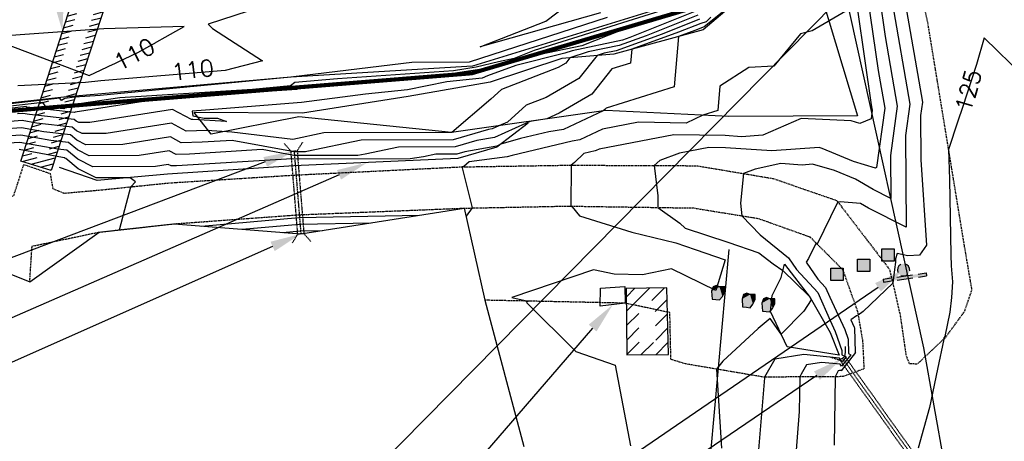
# Model space of a CAD drawing. Header units: feet. Extents: x 351431 to 355879, y 310968 to 329728.
# Tile 185 of 254: x 352696 to 352935, y 324708 to 324810. Entities that reach past the tile are written whole.
import ezdxf

# ---------------------------------------------------------------- set-up
doc = ezdxf.new("R2010")
doc.units = ezdxf.units.FT
doc.header["$MEASUREMENT"] = 0
doc.linetypes.add('D10', pattern=[0.15, 0.1, -0.05])
doc.linetypes.add('D25', pattern=[0.375, 0.25, -0.125])
for name, color, linetype in [('EHID', 86, 'Continuous'), ('EHIST', 56, 'Continuous'), ('ELID', 174, 'Continuous'), ('ELIF', 153, 'LINKFENCE'), ('ELIST', 3, 'Continuous'), ('ELTCH-EG1', 253, 'Continuous'), ('ELTCN-EG1', 251, 'Continuous'), ('ELTNB-EG1', 55, 'Continuous'), ('ELTT', 3, 'Continuous'), ('ELTW-CREEK', 6, 'Continuous'), ('ELTWH-OHW', 4, 'D25'), ('ELUDC', 153, 'D10'), ('ELUG', 153, 'EGASRT'), ('ELUTU', 153, 'UT'), ('ELYSP', 1, 'D25'), ('ESFS', 153, 'Continuous'), ('ESIO', 4, 'Continuous'), ('ESIP', 41, 'Continuous'), ('ESMask', 155, 'Continuous'), ('ESUD-CMP', 13, 'D10'), ('ETFS', 6, 'Continuous'), ('ETID', 174, 'Continuous'), ('ETIF', 4, 'Continuous'), ('ETIST', 2, 'Continuous'), ('ETTC', 252, 'Continuous'), ('ETUD', 4, 'Continuous')]:
    doc.layers.add(name, color=color, linetype=linetype)
doc.styles.add('L80', font='simplex', dxfattribs={"height": 4})
doc.styles.add('ROMANSM', font='romansm.shx')
doc.linetypes.add('EGASRT', pattern='A,0.15,-0.07,0.15,-0.04,["G",ROMANSM,S=0.08,R=0,X=-0.005,Y=-0.04],-0.12,0.15,-0.07,0.15,-0.04,[")",ROMANSM,S=0.08,R=0,X=-0.09,Y=-0.04],-0.075', length=1.015)
doc.linetypes.add('LINKFENCE', pattern='A,0.25,-0.08,0.25,-0.08,["X",ROMANSM,S=0.08,R=0,X=-0.004,Y=-0.04],-0.12', length=0.78)
doc.linetypes.add('UT', pattern='A,0.25,-0.07,0.07,-0.07,0.07,-0.07,0.25,-0.08,["UT",ROMANSM,S=0.08,R=0,X=-0.04,Y=-0.04],-0.15', length=1.08)

# ---------------------------------------------------------------- blocks, each defined once
blk = doc.blocks.new('ESIPOST')
blk.add_lwpolyline([(0.03, 0.0299), (0.03, -0.03), (-0.03, -0.03), (-0.03, 0.0299), (0.03, 0.0299)])
at = {"layer": 'ESMask'}
blk.add_solid([(-0.03, -0.03), (-0.03, 0.0299), (0.03, -0.03), (0.03, 0.0299)], dxfattribs=at)
blk = doc.blocks.new('ESIBLDR')
blk.add_lwpolyline([(-0.0073, 0.0333), (-0.0228, 0.0272), (-0.0302, 0.0057), (-0.0278, -0.0328), (-0.0097, -0.0343), (0.0083, -0.0366), (0.0223, -0.0197), (0.0337, 0.0033), (0.0337, 0.0272), (0.0083, 0.0272)], close=True)
at = {"layer": 'ESMask'}
for points in [[(0.0083, 0.0272), (-0.0073, 0.0333), (-0.0302, 0.0057), (-0.0228, 0.0272)], [(-0.0278, -0.0328), (0.0083, 0.0272), (-0.0302, 0.0057), (0.0083, 0.0272)], [(0.0223, -0.0197), (0.0083, -0.0366), (0.0083, 0.0272), (-0.0278, -0.0328)], [(0.0083, 0.0272), (0.0337, 0.0272), (0.0223, -0.0197), (0.0337, 0.0033)]]:
    blk.add_solid(points, dxfattribs=at)
blk = doc.blocks.new('ESIPUBSIGN')
at = {"layer": 'ESMask'}
h = blk.add_hatch(color=256, dxfattribs=at)
edge = h.paths.add_edge_path()
edge.add_arc((0, 0), 0.03, 90, 450)
for p, q in [((-0.03, 0.1047), (-0.0447, 0.1047)), ((-0.0447, 0.1047), (-0.0447, 0.066)), ((-0.03, 0.1047), (-0.03, 0.066)), ((-0.0447, 0.0381), (-0.0447, -0.0393)), ((-0.03, 0.0381), (-0.03, -0.0393)), ((-0.0447, -0.0672), (-0.0447, -0.1059)), ((-0.03, -0.0672), (-0.03, -0.1059)), ((-0.03, -0.1059), (-0.0447, -0.1059))]:
    blk.add_line(p, q)
for start, end in [(144.2314, 216.3563), (17.9702, 107.0495), (253.5383, 340.7883)]:
    blk.add_arc((0, 0), 0.03, start, end)
blk.add_solid([(-0.0447, -0.1059), (-0.03, -0.1059), (-0.0447, 0.1047), (-0.03, 0.1047)], dxfattribs=at)

msp = doc.modelspace()

# ---------------------------------------------------------------- hatches: boundary and pattern name
at = {"layer": 'EHID'}
h = msp.add_hatch(dxfattribs=at)
h.set_pattern_fill('ANSI31', color=256, scale=10, angle=330, style=0)
h.paths.add_polyline_path([(352716.33, 324839.13), (352723.82, 324836.1), (352703.46, 324773.84), (352696.08, 324776.11)])
h.paths.add_polyline_path([(352717.57, 324836.47), (352721.34, 324834.94), (352702.17, 324776.33), (352698.6, 324777.43)], flags=16)
at = {"layer": 'EHIST'}
h = msp.add_hatch(dxfattribs=at)
h.set_pattern_fill('ANSI31', color=256, scale=20, style=0)
h.set_pattern_definition([(45, (352843.233, 324728.977), (-1.76777, 1.76777), [])])
h.paths.add_polyline_path([(352853.1, 324745.31), (352843.23, 324745.15), (352843.36, 324728.98), (352853.5, 324729.07)])
h.paths.add_polyline_path([(352850.43, 324732.04), (352846.34, 324732), (352846.26, 324742.2), (352850.17, 324742.26)], flags=16)

# ---------------------------------------------------------------- linework, layer by layer
at = {"layer": 'ELID', "flags": 128}
msp.add_lwpolyline([(352716.33, 324839.13), (352723.82, 324836.1), (352703.46, 324773.84), (352696.08, 324776.11)], close=True, dxfattribs=at)
at = {"layer": 'ELIF', "flags": 128}
msp.add_lwpolyline([(352819.37, 324785.31), (352811.8, 324779.47), (352802.33, 324776.76), (352762.4, 324774.94), (352731.7, 324772.88), (352714.65, 324771.34), (352705.48, 324774.54)], dxfattribs=at)
at = {"layer": 'ELIST', "flags": 128}
for points in [[(352842.97, 324741.57), (352836.92, 324740.85), (352836.95, 324745.2), (352842.87, 324745.63)], [(352853.5, 324729.07), (352853.1, 324745.31), (352843.23, 324745.15), (352843.36, 324728.98)]]:
    msp.add_lwpolyline(points, close=True, dxfattribs=at)
at = {"layer": 'ELTCH-EG1', "flags": 128}
for points, elevation in [([(352897.8, 324824.18), (352902.76, 324789.8), (352902.99, 324788.47), (352902.71, 324786.38), (352900.02, 324785.24), (352897.85, 324785.89), (352885.71, 324786.45), (352876.38, 324782.36), (352871.2, 324782), (352867.22, 324782.27), (352854.75, 324782.45), (352836.65, 324778.99), (352835.92, 324778.65), (352835.68, 324778.61), (352832.94, 324777.96), (352830.61, 324775.77), (352829.84, 324775.1), (352829.87, 324774.82), (352829.75, 324765.15), (352830.06, 324764.94), (352831.86, 324762.76), (352844.54, 324758.8), (352855.23, 324756.2), (352859.97, 324754.65), (352867.26, 324752.12), (352864.99, 324744.62), (352854.24, 324749.9), (352847.18, 324748.42), (352840.25, 324748.59), (352835.3, 324749.64), (352815.4, 324742.97), (352819.4, 324742.07), (352819.01, 324741.77), (352830.94, 324729.84), (352840.54, 324726.47), (352844.25, 324706.89)], 120), ([(352837, 324812.11), (352807.69, 324803.86), (352823.67, 324810.12), (352829.35, 324814.39)], 110)]:
    msp.add_lwpolyline(points, dxfattribs=dict(at, elevation=elevation))
at = {"layer": 'ELTCN-EG1', "flags": 128}
for points, elevation in [([(352900.59, 324824.87), (352904.45, 324798.1), (352906.04, 324788.95), (352904.06, 324774.54), (352903.77, 324774.41), (352898.48, 324776), (352890.85, 324779.16), (352890.08, 324779.38), (352878.6, 324778.57), (352867.37, 324779.34), (352863.27, 324779.4), (352856.14, 324778.03), (352851.4, 324776.2), (352850.03, 324775.01), (352850.91, 324767.64), (352850.88, 324764.83), (352856.28, 324761.04), (352857.52, 324759.77), (352867.87, 324756.4), (352875.41, 324753.78), (352878.94, 324751.12), (352881.28, 324749.51), (352887.5, 324743.44), (352887.95, 324742.95), (352888.19, 324742.41), (352886.39, 324739.65), (352880.89, 324734.06), (352878.22, 324737.81), (352875.25, 324735.41), (352866.68, 324727.46), (352865.19, 324725.54), (352866.34, 324706.38)], 121), ([(352903.37, 324825.56), (352906.13, 324806.4), (352909.09, 324789.42), (352907.44, 324777.42), (352907.49, 324767.01), (352903.21, 324769.16), (352898.94, 324771.67), (352893.82, 324773.8), (352888.51, 324775.32), (352886, 324775.14), (352880.76, 324775.5), (352874.58, 324774.15), (352871.71, 324773.07), (352870.99, 324765.87), (352871.34, 324762.8), (352875.77, 324758.15), (352882.67, 324752.58), (352884.59, 324749.76), (352889.78, 324744.19), (352892.74, 324737.39), (352894, 324734.69), (352895.6, 324730.08), (352895.63, 324729.03), (352896.66, 324728.57), (352895.67, 324727.33), (352895.02, 324728.25), (352886.36, 324729.14), (352879.33, 324727.95), (352876.81, 324723.61), (352876.81, 324723.6), (352876.8, 324723.44), (352876.64, 324721.47), (352874.99, 324701.09)], 122), ([(352909.51, 324822.99), (352915.19, 324790.37), (352914.76, 324787.19), (352914.81, 324776.43), (352916.22, 324755.68), (352914.46, 324753.21), (352911.63, 324753.07), (352909.05, 324753.66), (352908.69, 324752.36), (352908.66, 324751.52), (352908.39, 324749.72), (352908, 324746.41), (352900.81, 324739.57), (352899.56, 324738.69), (352899.21, 324738.49), (352897.78, 324737.5), (352898.6, 324735.74), (352898.67, 324735.54), (352898.83, 324729.6), (352898.95, 324729.55), (352895.45, 324725.14), (352895.42, 324725.18), (352895.05, 324725.22), (352894.74, 324725.17), (352894.64, 324724.98), (352893.96, 324723.71), (352893.76, 324707.09)], 124), ([(352907.82, 324814.69), (352912.14, 324789.9), (352911.1, 324782.31), (352911.21, 324760.07), (352902.07, 324764.67), (352900.16, 324765.79), (352895.22, 324766.22), (352894.67, 324766.14), (352894.59, 324766.01), (352894.45, 324765.85), (352889.64, 324755.9), (352889.17, 324755.87), (352887.53, 324752.42), (352886.98, 324751.5), (352889.77, 324747.4), (352891.62, 324745.42), (352892.66, 324743.01), (352896.3, 324735.21), (352897.14, 324732.81), (352897.23, 324729.32), (352897.81, 324729.06), (352895.56, 324726.24), (352895.22, 324726.72), (352890.7, 324727.18), (352887.04, 324726.56), (352885.72, 324724.3), (352885.39, 324723.66), (352885.28, 324715.27), (352884.18, 324701.74)], 123), ([(352896.61, 324812.49), (352888.41, 324807.77), (352885.59, 324807.04), (352879.07, 324799.15), (352872.98, 324798.86), (352866, 324794.27), (352865.51, 324788.4), (352861.87, 324787.26), (352857.77, 324785.34), (352846.23, 324785.51), (352837.46, 324783.83), (352831.93, 324781.22), (352830.06, 324780.92), (352815.53, 324777.49), (352814.31, 324777.14), (352805.07, 324775.92), (352803.75, 324774.81), (352803.38, 324774.69), (352803.38, 324774.49), (352805.78, 324764.7), (352804.29, 324762.7)], 119), ([(352720.09, 324759.39), (352721.75, 324765.86), (352722.86, 324769.85), (352723.92, 324771.05), (352722.7, 324772.06), (352714.44, 324772.01), (352710.04, 324774.23), (352707.01, 324776.69), (352706.77, 324776.84), (352706.76, 324776.85), (352706.21, 324776.97), (352695.69, 324778.9)], 119), ([(352740.03, 324760.32), (352763.65, 324762.38), (352793.01, 324762.95)], 118), ([(352749.87, 324759.54), (352763.85, 324760.76), (352781.22, 324761.1)], 117), ([(352759.71, 324758.75), (352764.05, 324759.13), (352769.44, 324759.24)], 116)]:
    msp.add_lwpolyline(points, dxfattribs=dict(at, elevation=elevation))
at = {"layer": 'ELTNB-EG1'}
msp.add_polyline3d([(352488.44, 324778.18, 113.69), (352507.85, 324775.17, 113.9), (352527, 324767.67, 114.2), (352543.57, 324759.09, 114.42), (352564.89, 324746.74, 114.69), (352575.66, 324741.64, 114.86), (352590.35, 324736.03, 115.18), (352613.93, 324733.28, 115.87), (352629.78, 324734.6, 116.44), (352658.88, 324742.44, 117.6), (352669.26, 324746.62, 118.01), (352693.22, 324748.82, 119.07), (352698.26, 324746.77, 119.16), (352715.12, 324758.84, 119.12), (352733.34, 324760.85, 118.68), (352764.14, 324758.4, 115.55), (352803.85, 324764.66, 118.92), (352808.85, 324742.29, 119.83), (352818.37, 324706.72, 119.37)], dxfattribs=at)
at = {"layer": 'ELTT', "flags": 128}
for points in [[(352870.54, 324952.18), (352870.18, 324933.62), (352866.66, 324913.76), (352872.49, 324879.63), (352881.22, 324867.39), (352888.72, 324822.62), (352899.38, 324787.08), (352868.16, 324786.96), (352838.23, 324788.38), (352800.74, 324783.05), (352763.64, 324786.82), (352742.34, 324782.67), (352738.21, 324787.89)], [(352870.54, 324952.18), (352862.37, 324941.77), (352828.97, 324917.04), (352857.76, 324879.44), (352863.84, 324868.78), (352873.41, 324829.88), (352871.98, 324816.54), (352861.95, 324808.02), (352840.24, 324802.09), (352827.56, 324801.03), (352810.15, 324795.27), (352790.23, 324791.77), (352764.58, 324787.73), (352738.21, 324787.89)]]:
    msp.add_lwpolyline(points, dxfattribs=at)
msp.add_lwpolyline([(352880.85, 324747.79), (352881.68, 324751.08), (352887.9, 324742.92), (352892.78, 324734.42), (352894.94, 324728.91), (352882.36, 324730.95), (352878.3, 324739.51), (352878.68, 324743.45)], close=True, dxfattribs=at)
at = {"layer": 'ELTW-CREEK', "color": 2, "flags": 128}
msp.add_lwpolyline([(352855.79, 324954.41), (352812.15, 324945.74), (352798.13, 324904.86), (352810.09, 324890.35), (352853.87, 324874.39), (352865.65, 324839.89), (352862.72, 324816.69), (352805.86, 324799.17), (352761.71, 324796.52), (352706.53, 324791.66), (352634.67, 324783.69), (352584.34, 324794.03), (352544.57, 324814.53), (352540.67, 324823.55), (352514.44, 324834.02), (352478.41, 324834.18)], dxfattribs=at)
at = {"layer": 'ELUDC', "flags": 128}
for points in [[(352762.5, 324778.55), (352764.14, 324758.4)], [(352918.98, 324695.74), (352895.76, 324728.19)]]:
    msp.add_lwpolyline(points, dxfattribs=at)
at = {"layer": 'ELUG', "flags": 128}
msp.add_lwpolyline([(353086.62, 323714.13), (353086.19, 323717.84), (353080.09, 323759.17), (353066.85, 323857.67), (353056.76, 323906.2), (353048.66, 323920.88), (353019.35, 323970.51), (352967.6, 324059.43), (352851.42, 324268.18), (352847.22, 324298.43), (352849.04, 324340.51), (352848.94, 324360.48), (352845.5, 324397.6), (352845.43, 324419.72), (352845.55, 324466.02), (352848.88, 324535.25), (352853.83, 324597.28), (352862.88, 324695.33), (352868.24, 324754.62)], dxfattribs=at)
at = {"layer": 'ELUTU', "flags": 128}
msp.add_lwpolyline([(352889.15, 324947.6), (352878.75, 324932.24), (352877.32, 324911.98), (352885.36, 324863.78), (352897.52, 324811.71), (352915.44, 324730.71), (352925.17, 324676.25), (352943.22, 324561.59), (352961.67, 324436.3), (352965.64, 324385.94), (352961.43, 324365.18), (352966.7, 324314.53), (352970.55, 324283.81), (353004.14, 324135.66), (353032.68, 323962.48), (353069.64, 323744.04), (353074.05, 323703.89), (353092.23, 323609.76), (353115.05, 323465.3), (353132.01, 323339.25), (353160.03, 323197.98), (353177.98, 323046.1), (353186.63, 322985.98), (353196.49, 322940.38), (353214.97, 322837.71), (353238.13, 322636.08), (353246.3, 322501.37), (353261.93, 322372.8), (353268.94, 322323.5), (353268.01, 322240.28), (353260.78, 322151.44), (353250.33, 322052.46), (353240.43, 322003.38), (353238.13, 321995.02), (353234.25, 321985.81), (353226.34, 321980.02), (353205.82, 321930.21), (353185.2, 321878.62), (353164.6, 321822.32), (353152.68, 321784.92), (353150.21, 321773.73), (353151.37, 321754.74), (353152.17, 321732.48), (353147.39, 321694.92), (353148, 321676.48), (353153.73, 321581.85), (353159.04, 321553.16), (353171.21, 321514.47), (353210.7, 321410.63), (353239.57, 321314.47), (353271.27, 321230.86), (353278.83, 321140.25), (353281.61, 321001.73), (353282.4, 320859.24), (353283.08, 320796.83), (353279.85, 320790.34), (353275.88, 320789.61)], dxfattribs=at)
at = {"layer": 'ELYSP', "flags": 128}
for points in [[(352436.21, 324776.74), (352463.36, 324786.04), (352489.18, 324788.37), (352510.42, 324785.04), (352531.28, 324776.76), (352548.34, 324767.92), (352568.55, 324756.2), (352578.92, 324750.64), (352593.68, 324745.46), (352613.41, 324742.62), (352627.87, 324744.23), (352655.12, 324751.77), (352665.63, 324755.45), (352683.69, 324761.61), (352694.4, 324767.75), (352696.82, 324775.29), (352703.22, 324773.09), (352703.85, 324769.41), (352706.58, 324768.3), (352714.5, 324768.99), (352732.07, 324770.79), (352762.52, 324772.7), (352802.84, 324774.68), (352829.03, 324775.1), (352860.32, 324774.97), (352878.91, 324771.86), (352894.39, 324766.5), (352907.23, 324749.74), (352909.75, 324738.83), (352911.2, 324728.88), (352911.98, 324726.93), (352914.01, 324726.84), (352920.89, 324733.35), (352925.44, 324739.56), (352927.23, 324744.87), (352925.1, 324757.35), (352916.5, 324809.75), (352908.7, 324845.35), (352903.31, 324857.98), (352901.14, 324864.42), (352897.21, 324880.08), (352896.72, 324884.23), (352894.76, 324909.61), (352890.58, 324935.24), (352888.91, 324944.65), (352892.86, 324945.33), (352888.3, 324974.21), (352882.76, 325008.7), (352880.58, 325010.17), (352878.55, 325010.37), (352870.05, 325064.61), (352861.82, 325117.21), (352853.79, 325169.15), (352846.04, 325221.66), (352838.12, 325273.14), (352829.95, 325325.02), (352825.64, 325345.78), (352823.58, 325354.88), (352822.34, 325370.12), (352821.95, 325398.79), (352813.1, 325401.59), (352801.61, 325402.16), (352788.25, 325399.46), (352778.09, 325391.06), (352774.11, 325378.9), (352780.09, 325343.07), (352785.21, 325315.51), (352787.65, 325306.65), (352789.96, 325303.2), (352794.42, 325299.73), (352796.02, 325296.29), (352797.25, 325288.47), (352800.39, 325268.76), (352805.95, 325233.71), (352805.58, 325232.82), (352798.2, 325231.39)], [(352698.26, 324746.77), (352698.82, 324755.43), (352715.12, 324758.84), (352733.34, 324760.85), (352763.57, 324763.05), (352803.85, 324764.66), (352828.91, 324765.16), (352859.54, 324764.7), (352875.34, 324762.15), (352887.88, 324757.66), (352895.81, 324749.72), (352899.39, 324739.69), (352900.65, 324732.42), (352900.98, 324725.61), (352895.85, 324723.72), (352876.64, 324723.6), (352857.61, 324726.82), (352854.07, 324727.91), (352853.82, 324739.28), (352842.97, 324741.57), (352808.85, 324742.29)]]:
    msp.add_lwpolyline(points, dxfattribs=at)
at = {"layer": 'ESUD-CMP', "flags": 128}
for points in [[(352760.1, 324780.36), (352761.75, 324778.49)], [(352764.58, 324780.72), (352763.25, 324778.61)], [(352763.39, 324758.34), (352762.05, 324756.23)], [(352764.88, 324758.46), (352766.54, 324756.59)], [(352896.42, 324731.12), (352896.36, 324728.63)], [(352892.76, 324728.51), (352895.15, 324727.75)]]:
    msp.add_lwpolyline(points, dxfattribs=at)
for points in [[(352763.39, 324758.34), (352761.75, 324778.49), (352763.25, 324778.61), (352764.88, 324758.46)], [(352919.59, 324696.18), (352896.36, 324728.63), (352895.15, 324727.75), (352918.37, 324695.3)]]:
    msp.add_lwpolyline(points, close=True, dxfattribs=at)
at = {"layer": 'ETFS', "linetype": 'ByBlock', "lineweight": -2}
msp.add_lwpolyline([(352904.42, 324745.42), (352802.06, 324675.3)], dxfattribs=at)
at = {"layer": 'ETFS'}
msp.add_solid([(352903.71, 324746.45), (352910.61, 324749.66), (352905.13, 324744.39)], dxfattribs=at)
at = {"layer": 'ETID'}
msp.add_solid([(352706.53, 324815.21), (352706.2, 324807.62), (352704.05, 324814.91)], dxfattribs=at)
at = {"layer": 'ETIF', "linetype": 'ByBlock', "lineweight": -2}
msp.add_lwpolyline([(352773.42, 324772.76), (352521.39, 324662.73)], dxfattribs=at)
at = {"layer": 'ETIF'}
msp.add_solid([(352772.92, 324773.9), (352780.3, 324775.76), (352773.92, 324771.61)], dxfattribs=at)
at = {"layer": 'ETIST', "linetype": 'ByBlock', "lineweight": -2}
msp.add_lwpolyline([(352835.05, 324735.53), (352792.61, 324686.35)], dxfattribs=at)
at = {"layer": 'ETIST'}
msp.add_solid([(352834.1, 324736.35), (352839.95, 324741.21), (352835.99, 324734.71)], dxfattribs=at)
at = {"layer": 'ETUD', "linetype": 'ByBlock', "lineweight": -2}
for points in [[(352755.48, 324775.9), (352498.7, 324678.9)], [(352757.28, 324755.36), (352510.32, 324645.72)], [(352889.55, 324723.97), (352799.47, 324662.68)]]:
    msp.add_lwpolyline(points, dxfattribs=at)
at = {"layer": 'ETUD'}
for points in [[(352755.04, 324777.07), (352762.5, 324778.55), (352755.93, 324774.73)], [(352756.77, 324756.5), (352764.14, 324758.4), (352757.79, 324754.22)], [(352888.85, 324725), (352895.76, 324728.19), (352890.26, 324722.94)]]:
    msp.add_solid(points, dxfattribs=at)

# ---------------------------------------------------------------- block references
at = {"layer": 'ESFS', "xscale": 49.99999999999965, "yscale": 49.99999999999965, "zscale": 49.99999999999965, "rotation": 98.20091882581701}
msp.add_blockref('ESIPUBSIGN', (352910.61, 324749.66), dxfattribs=at)
at = {"layer": 'ESIO', "xscale": 50, "yscale": 50, "zscale": 50}
for p in [(352865.47, 324744.18), (352872.89, 324742.3), (352877.68, 324741.28)]:
    msp.add_blockref('ESIBLDR', p, dxfattribs=at)
at = {"layer": 'ESIP', "xscale": 50, "yscale": 50, "zscale": 50}
for p in [(352906.8, 324753.3), (352894.42, 324748.58), (352900.9, 324750.79)]:
    msp.add_blockref('ESIPOST', p, dxfattribs=at)

# ---------------------------------------------------------------- next in the draw order: texts
at = {"layer": 'ETTC', "insert": (352926.34, 324793.23, 125), "char_height": 4, "attachment_point": 5, "rotation": 74.0198, "style": 'L80', "bg_fill": 3, "box_fill_scale": 1.2, "bg_fill_color": 256, "bg_fill_transparency": 7020424}
msp.add_mtext('{125}', dxfattribs=at)

# ---------------------------------------------------------------- next in the draw order: linework, layer by layer
at = {"layer": 'ELTCH-EG1', "elevation": 125, "flags": 128}
msp.add_lwpolyline([(352966.65, 324688.78), (352961.52, 324713.84), (352956.08, 324744.41), (352955.74, 324745.94), (352951.82, 324764.02), (352947.09, 324783.26), (352943.66, 324794.29), (352939.87, 324796.62), (352930.2, 324806.01), (352928.37, 324799.6), (352921.56, 324778.93), (352921.79, 324771.65), (352922.07, 324753.31), (352922.19, 324750.66), (352922.54, 324746.72), (352922.26, 324742.92), (352921.88, 324739.4), (352920.6, 324733.49), (352920.43, 324733.14), (352920.36, 324732.85), (352918.87, 324725.51), (352916.88, 324716.25), (352914.18, 324706.37)], dxfattribs=at)
at = {"layer": 'ELTWH-OHW', "ltscale": 0.5, "const_width": 1, "flags": 128}
msp.add_lwpolyline([(353599.81, 324950.84), (353559.76, 324940.02), (353526.56, 324931.37), (353488.52, 324938.29), (353443.46, 324964.21), (353394.15, 324957.1), (353333.26, 324932.77), (353305.6, 324928.58), (353254.66, 324936.05), (353201.91, 324952.61), (353150.45, 324970.75), (353145, 324972.2), (353101.26, 324986.24), (353074.91, 324987.67), (353072.86, 324986.86), (353030.89, 324983.72), (352983.65, 324974.24), (352962.59, 324969.76), (352912.34, 324959.27), (352904.63, 324958.43), (352857.06, 324948.75), (352818.08, 324937.97), (352805.54, 324908.01), (352818.03, 324891.85), (352855.86, 324876.05), (352866.15, 324840.21), (352864.43, 324814.8), (352805.68, 324797.43), (352761.61, 324793.86), (352705.02, 324789.27), (352634.61, 324783.27), (352583.5, 324793.8), (352543.88, 324813.77), (352539.88, 324823.16), (352515.26, 324831.69), (352483.74, 324829.37)], dxfattribs=at)
at = {"layer": 'ETIF', "linetype": 'ByBlock', "lineweight": -2}
msp.add_lwpolyline([(352940.76, 324861.94), (352782.66, 324701.61)], dxfattribs=at)

# ---------------------------------------------------------------- next in the draw order: texts
at = {"layer": 'ETTC', "char_height": 4, "attachment_point": 5, "style": 'L80', "bg_fill": 3, "box_fill_scale": 1.2, "bg_fill_color": 256, "bg_fill_transparency": 7020409}
for insert, rotation in [((352723.66, 324802.07, 112), 27.7176), ((352737.87, 324798.25, 112), 6.8698)]:
    msp.add_mtext('110', dxfattribs=dict(at, insert=insert, rotation=rotation))

# ---------------------------------------------------------------- next in the draw order: linework, layer by layer
at = {"layer": 'ELTCH-EG1', "flags": 128}
for points, elevation in [([(352676.94, 324819.7), (352713.23, 324819), (352719.19, 324819.12), (352720.71, 324819.23), (352735.88, 324820.99), (352747.79, 324824.1), (352760.57, 324821.29), (352754.57, 324813.61), (352741.58, 324809.39), (352742.68, 324808.29), (352754.84, 324800.45), (352745.76, 324798.08), (352715.51, 324795.56), (352711.78, 324795.17), (352695.39, 324794.4)], 110), ([(352860.65, 324811.57), (352848.04, 324806.54), (352841.52, 324804.18), (352833.98, 324802.6), (352829.54, 324801.19), (352828.51, 324799.9), (352826.68, 324798.84), (352812.89, 324793.5), (352810.29, 324791.12), (352800.87, 324783.07), (352800.74, 324783.03), (352769.75, 324782.92), (352762.2, 324781.32), (352747.34, 324783.12), (352741.31, 324783.49), (352736.3, 324783.38), (352732.71, 324785.3), (352716.86, 324782.82), (352711.03, 324782.78), (352709.63, 324783.48), (352708.6, 324784.32), (352699.93, 324785.28), (352696.42, 324785.92), (352693.54, 324785.72)], 115), ([(352712.74, 324796.91), (352724.53, 324802.46), (352735.81, 324808.77), (352716.24, 324808.2), (352688, 324806.24), (352712.74, 324796.91)], 110)]:
    msp.add_lwpolyline(points, dxfattribs=dict(at, elevation=elevation))
at = {"layer": 'ELTCN-EG1', "flags": 128}
for points, elevation in [([(352862.26, 324816.02), (352820.87, 324802.98), (352816.02, 324801.05), (352812.14, 324800.24), (352806.73, 324798.89), (352801.21, 324798.05), (352773.04, 324796.04), (352762.65, 324795.16), (352761.63, 324794.39), (352752.36, 324793.49), (352720.13, 324791.49), (352708.05, 324789.64), (352706.51, 324788.77), (352702.27, 324789.23), (352701.48, 324790.36), (352672.26, 324787)], 112), ([(352871.84, 324816.58), (352862.57, 324809.07), (352862.19, 324808.69), (352861.75, 324808.55), (352859.86, 324807.8), (352855.92, 324806.37), (352854.89, 324794.15), (352838.31, 324788.95), (352838.04, 324788.6), (352837.59, 324788.34), (352827.94, 324783.79), (352824.43, 324783.23), (352817.55, 324781.61), (352812.76, 324780.21), (352811.73, 324779.75), (352804.02, 324778.36), (352802.07, 324777.79), (352796.98, 324777.77), (352793.97, 324777.14), (352790.72, 324776.61), (352762.35, 324776.59), (352762.05, 324776.64), (352733.94, 324774.94), (352732.59, 324774.91), (352731.9, 324775.28), (352728.83, 324774.8), (352713.59, 324774.7), (352709.94, 324776.54), (352707.24, 324778.73), (352705.09, 324778.97), (352695.87, 324780.65), (352691.74, 324780.37)], 118), ([(352860.95, 324814.13), (352845.11, 324809.14), (352832.43, 324804.09), (352822.29, 324801.95), (352808.13, 324798.43), (352793.7, 324796.24), (352784.31, 324795.57), (352763.6, 324793.81), (352763.2, 324793.51), (352738.94, 324791.85), (352731.11, 324791.36), (352709.27, 324788.01), (352709.08, 324787.9), (352697.52, 324789.16), (352697.41, 324789.32), (352693.38, 324788.85)], 113), ([(352860.28, 324812.57), (352844.1, 324806.12), (352842.31, 324805.48), (352830.11, 324802.92), (352828.29, 324802.34), (352816.38, 324799.32), (352809.47, 324796.83), (352808.19, 324796.22), (352799.65, 324795.31), (352790.1, 324793.42), (352779.85, 324792.39), (352764.27, 324790.31), (352740.99, 324788.48), (352737.76, 324788.2), (352737.9, 324787.09), (352740.62, 324786.54), (352743.91, 324786.5), (352746.11, 324785.7), (352737.87, 324786.2), (352737.54, 324786.2), (352732.98, 324788.63), (352712.87, 324785.49), (352710.18, 324785.47), (352709.53, 324785.79), (352709.05, 324786.18), (352698.2, 324787.38), (352696.6, 324787.68), (352695.29, 324787.59)], 114), ([(352838.56, 324810.94), (352805.05, 324800.12), (352791.12, 324800.07), (352762.39, 324796.56), (352761.77, 324796.51), (352761.71, 324796.51), (352761.7, 324796.5), (352715.37, 324792.01), (352709.15, 324791.62), (352706.82, 324791.27), (352705.98, 324790.79), (352705.56, 324791.41), (352651.14, 324785.14)], 111), ([(352863.74, 324811.05), (352862.65, 324809.95), (352861.38, 324809.56), (352855.92, 324807.38), (352844.56, 324803.27), (352844.28, 324799.9), (352839.71, 324798.47), (352834.86, 324792.37), (352826.94, 324787.77), (352823.95, 324786.36), (352819.88, 324785.71), (352818.73, 324785.26), (352811.2, 324781.86), (352806.89, 324781.08), (352801.63, 324779.54), (352787.9, 324779.49), (352779.79, 324777.77), (352778.01, 324777.48), (352762.42, 324777.47), (352754.75, 324778.87), (352737.05, 324777.81), (352733.83, 324777.73), (352732.17, 324778.62), (352724.84, 324777.47), (352712.73, 324777.39), (352709.84, 324778.85), (352707.69, 324780.59), (352703.37, 324781.07), (352696.06, 324782.41), (352690.04, 324781.99)], 117), ([(352861.02, 324810.56), (352851.98, 324806.96), (352840.73, 324802.89), (352837.85, 324802.29), (352836.15, 324801.75), (352831.69, 324796.13), (352823.76, 324791.53), (352818.86, 324789.64), (352814.35, 324785.51), (352812.27, 324784.68), (352810.67, 324783.96), (352809.75, 324783.8), (352801.19, 324781.29), (352778.83, 324781.2), (352765.62, 324778.41), (352765.3, 324778.35), (352762.49, 324778.35), (352747.45, 324781.11), (352740.16, 324780.67), (352735.07, 324780.55), (352732.44, 324781.96), (352720.85, 324780.14), (352711.88, 324780.08), (352709.74, 324781.17), (352708.15, 324782.46), (352701.65, 324783.18), (352696.24, 324784.16), (352691.79, 324783.86)], 116)]:
    msp.add_lwpolyline(points, dxfattribs=dict(at, elevation=elevation))

doc.saveas('drawing.dxf')
